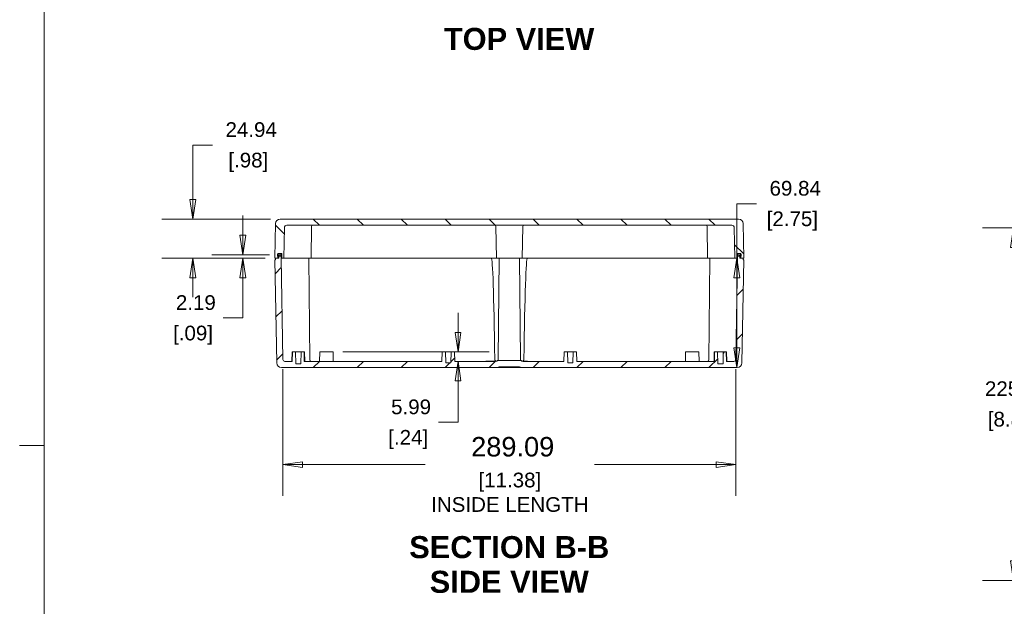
# Model space of a CAD drawing. Header units: millimetres. Extents: x 32 to 1714, y 32 to 1317.
# Tile 10 of 25: x 32 to 660, y 572 to 946. Entities that reach past the tile are written whole.
import ezdxf

# ---------------------------------------------------------------- set-up
doc = ezdxf.new("R2010")
doc.units = ezdxf.units.MM
doc.header["$LTSCALE"] = 6.25
for name, color, linetype, lineweight in [('Dimension (ANSI)', 7, 'Continuous', 9), ('Hatch (ANSI)', 7, 'Continuous', 9), ('Sketch Geometry (ANSI)', 7, 'Continuous', 9), ('Symbol (ANSI)', 7, 'Continuous', 9), ('Visible (ANSI)', 7, 'Continuous', 9)]:
    doc.layers.add(name, color=color, linetype=linetype, lineweight=lineweight)
doc.styles.add('Label Text (ANSI)', font='arialbd.ttf')
doc.styles.add('Note Text (ANSI)', font='arial.ttf')
doc.dimstyles.new('Default - mm_inch (ANSI)', dxfattribs={"dimscale": 6.25, "dimtxt": 1.5, "dimasz": 2, "dimexe": 3.175, "dimexo": 1, "dimgap": 0.8, "dimtad": 0, "dimtih": 1, "dimtoh": 1, "dimrnd": 1e-08, "dimzin": 4, "dimdsep": 46, "dimtxsty": 'Note Text (ANSI)', "dimblk": 'Filled-1', "dimcen": 0.09, "dimdle": 10, "dimclrd": 256, "dimclre": 256, "dimclrt": 256, "dimadec": 1, "dimazin": 0, "dimtfac": 1.333333, "dimtofl": 0, "dimtmove": 0, "dimatfit": 3, "dimfxl": 1, "dimtolj": 1, "dimtzin": 0, "dimlwd": -1, "dimlwe": -1, "dimarcsym": 0})

# ---------------------------------------------------------------- blocks, each defined once
blk = doc.blocks.new('Borders Default Border')
at = {"layer": 'Sketch Geometry (ANSI)'}
blk.add_line((7.62, 107.95), (5.1, 107.95), dxfattribs=at)
at = {"layer": 'Sketch Geometry (ANSI)', "flags": 128}
blk.add_lwpolyline([(7.62, 7.62), (7.62, 208.28), (271.78, 208.28), (271.78, 7.62), (7.62, 7.62)], dxfattribs=at)
blk = doc.blocks.new('Filled-1')
at = {"color": 0}
for p, q in [((0, 0), (-1, 0.15)), ((-1, 0.15), (-1, -0.15)), ((-1, 0), (0, 0)), ((-1, -0.15), (0, 0))]:
    blk.add_line(p, q, dxfattribs=at)
at = {"color": 0, "flags": 128}
blk.add_lwpolyline([(-1, -0.15), (0, 0), (-1, 0.15), (-1, -0.15)], dxfattribs=at)
at = {"color": 0}
blk.add_solid([(-1, -0.15), (0, 0), (-1, 0.15), (-1, -0.15)], dxfattribs=at)
blk = doc.blocks.new('*D18')
at = {"layer": 'Defpoints', "color": 0, "transparency": 16777216}
for p in [(199.89, 729.62), (488.98, 729.62), (488.98, 662.43)]:
    blk.add_point(p, dxfattribs=at)
at = {"layer": 'Dimension (ANSI)', "transparency": 16777216}
for p, q in [((199.89, 723.37), (199.89, 642.59)), ((488.98, 723.37), (488.98, 642.59)), ((212.39, 662.43), (290.69, 662.43)), ((476.48, 662.43), (398.84, 662.43))]:
    blk.add_line(p, q, dxfattribs=at)
at = {"layer": 'Dimension (ANSI)', "transparency": 16777216, "xscale": 12.5, "yscale": 12.5, "zscale": 12.5, "rotation": 180}
blk.add_blockref('Filled-1', (199.89, 662.43), dxfattribs=at)
at = {"layer": 'Dimension (ANSI)', "transparency": 16777216, "xscale": 12.5, "yscale": 12.5, "zscale": 12.5}
blk.add_blockref('Filled-1', (488.98, 662.43), dxfattribs=at)
at = {"layer": 'Dimension (ANSI)', "transparency": 16777216, "char_height": 9.375, "attachment_point": 5, "style": 'Note Text (ANSI)'}
for s, insert in [('\\A1; \\fArial|b0|i0;\\H12.4204;289.09', (344.76, 673.78)), ('\\A1;[11.38]{\\P\\fArial|b0|i0;\\H9.3750;INSIDE LENGTH}', (344.76, 644.75))]:
    blk.add_mtext(s, dxfattribs=dict(at, insert=insert))
blk = doc.blocks.new('*D19')
at = {"layer": 'Defpoints', "color": 0, "transparency": 16777216}
for p in [(231.94, 734.33), (311.67, 734.33), (279.89, 728.35)]:
    blk.add_point(p, dxfattribs=at)
at = {"layer": 'Dimension (ANSI)', "transparency": 16777216}
for p, q in [((311.67, 746.83), (311.67, 759.33)), ((238.19, 734.33), (331.51, 734.33)), ((311.67, 715.85), (311.67, 689.45)), ((311.67, 689.45), (299.17, 689.45))]:
    blk.add_line(p, q, dxfattribs=at)
at = {"layer": 'Dimension (ANSI)', "transparency": 16777216, "xscale": 12.5, "yscale": 12.5, "zscale": 12.5}
for p, rotation in [((311.67, 734.33), 270), ((311.67, 728.35), 90)]:
    blk.add_blockref('Filled-1', p, dxfattribs=dict(at, rotation=rotation))
at = {"layer": 'Dimension (ANSI)', "transparency": 16777216, "char_height": 9.375, "attachment_point": 5, "style": 'Note Text (ANSI)'}
for s, insert in [('\\A1; 5.99', (279.89, 699.24)), ('\\A1;[.24]', (279.89, 678.44))]:
    blk.add_mtext(s, dxfattribs=dict(at, insert=insert))
blk = doc.blocks.new('*D20')
at = {"layer": 'Defpoints', "color": 0, "transparency": 16777216}
for p in [(494.1, 794.2), (489.69, 724.36), (489.94, 724.36)]:
    blk.add_point(p, dxfattribs=at)
at = {"layer": 'Dimension (ANSI)', "transparency": 16777216}
for p, q in [((489.69, 794.2), (489.69, 828.9)), ((489.69, 828.9), (502.19, 828.9)), ((487.85, 794.2), (469.85, 794.2)), ((489.69, 736.86), (489.69, 781.7)), ((483.69, 724.36), (469.85, 724.36))]:
    blk.add_line(p, q, dxfattribs=at)
at = {"layer": 'Dimension (ANSI)', "transparency": 16777216, "xscale": 12.5, "yscale": 12.5, "zscale": 12.5}
for p, rotation in [((489.69, 794.2), 90), ((489.69, 724.36), 270)]:
    blk.add_blockref('Filled-1', p, dxfattribs=dict(at, rotation=rotation))
at = {"layer": 'Dimension (ANSI)', "transparency": 16777216, "char_height": 9.375, "attachment_point": 5, "style": 'Note Text (ANSI)'}
for s, insert in [('\\A1; 69.84', (525.08, 838.69)), ('\\A1;[2.75]', (525.08, 817.89))]:
    blk.add_mtext(s, dxfattribs=dict(at, insert=insert))
blk = doc.blocks.new('*D21')
at = {"layer": 'Defpoints', "color": 0, "transparency": 16777216}
for p in [(198.15, 819.14), (142.44, 794.2), (194.77, 794.2)]:
    blk.add_point(p, dxfattribs=at)
at = {"layer": 'Dimension (ANSI)', "transparency": 16777216}
for p, q in [((142.44, 831.64), (142.44, 866.34)), ((142.44, 866.34), (154.94, 866.34)), ((191.9, 819.14), (122.6, 819.14)), ((188.52, 794.2), (122.6, 794.2)), ((142.44, 781.7), (142.44, 769.2))]:
    blk.add_line(p, q, dxfattribs=at)
at = {"layer": 'Dimension (ANSI)', "transparency": 16777216, "xscale": 12.5, "yscale": 12.5, "zscale": 12.5}
for p, rotation in [((142.44, 819.14), 270), ((142.44, 794.2), 90)]:
    blk.add_blockref('Filled-1', p, dxfattribs=dict(at, rotation=rotation))
at = {"layer": 'Dimension (ANSI)', "transparency": 16777216, "char_height": 9.375, "attachment_point": 5, "style": 'Note Text (ANSI)'}
for s, insert in [('\\A1; 24.94', (177.83, 876.13)), ('\\A1;[.98]', (177.83, 855.33))]:
    blk.add_mtext(s, dxfattribs=dict(at, insert=insert))
blk = doc.blocks.new('*D22')
at = {"layer": 'Defpoints', "color": 0, "transparency": 16777216}
for p in [(174.31, 794.2), (194.77, 794.2), (197.54, 796.39)]:
    blk.add_point(p, dxfattribs=at)
at = {"layer": 'Dimension (ANSI)', "transparency": 16777216}
for p, q in [((174.31, 808.89), (174.31, 821.39)), ((191.29, 796.39), (154.46, 796.39)), ((188.52, 794.2), (154.46, 794.2)), ((174.31, 781.7), (174.31, 756)), ((174.31, 756), (161.81, 756))]:
    blk.add_line(p, q, dxfattribs=at)
at = {"layer": 'Dimension (ANSI)', "transparency": 16777216, "xscale": 12.5, "yscale": 12.5, "zscale": 12.5}
for p, rotation in [((174.31, 796.39), 270), ((174.31, 794.2), 90)]:
    blk.add_blockref('Filled-1', p, dxfattribs=dict(at, rotation=rotation))
at = {"layer": 'Dimension (ANSI)', "transparency": 16777216, "char_height": 9.375, "attachment_point": 5, "style": 'Note Text (ANSI)'}
for s, insert in [('\\A1; 2.19', (142.53, 765.79)), ('\\A1;[.09]', (142.53, 744.99))]:
    blk.add_mtext(s, dxfattribs=dict(at, insert=insert))
blk = doc.blocks.new('*D50')
at = {"layer": 'Defpoints', "color": 0, "transparency": 16777216}
for p in [(793.3, 813.54), (666.2, 588.54), (793.3, 588.54)]:
    blk.add_point(p, dxfattribs=at)
at = {"layer": 'Dimension (ANSI)', "transparency": 16777216}
for p, q in [((787.05, 813.54), (646.36, 813.54)), ((666.2, 801.04), (666.2, 721.83)), ((666.2, 601.04), (666.2, 680.24)), ((787.05, 588.54), (646.36, 588.54))]:
    blk.add_line(p, q, dxfattribs=at)
at = {"layer": 'Dimension (ANSI)', "transparency": 16777216, "xscale": 12.5, "yscale": 12.5, "zscale": 12.5}
for p, rotation in [((666.2, 813.54), 90), ((666.2, 588.54), 270)]:
    blk.add_blockref('Filled-1', p, dxfattribs=dict(at, rotation=rotation))
at = {"layer": 'Dimension (ANSI)', "transparency": 16777216, "char_height": 9.375, "attachment_point": 5, "style": 'Note Text (ANSI)'}
for s, insert in [('\\A1; 225.00', (666.2, 710.82)), ('\\A1;[8.86]', (666.2, 690.03))]:
    blk.add_mtext(s, dxfattribs=dict(at, insert=insert))

msp = doc.modelspace()

# ---------------------------------------------------------------- hatches: boundary and pattern name
at = {"layer": 'Hatch (ANSI)'}
h = msp.add_hatch(dxfattribs=at)
h.set_pattern_fill('ANSI31', color=256, scale=158.75, angle=90.0002105, style=0)
h.set_pattern_definition([(135.0002, (0, 0), (-14.0316, -14.0317), [])])
edge = h.paths.add_edge_path()
edge.add_line((490.0253, 797.192), (490.4193, 797.192))
edge.add_line((490.4193, 797.192), (491.6852, 797.192))
edge.add_ellipse((491.6852, 796.8926), major_axis=(0.2993, 0), ratio=1, start_angle=2.5, end_angle=90, ccw=False)
edge.add_line((491.9843, 796.9057), (492.0457, 795.4986))
edge.add_line((492.0457, 795.4986), (492.1024, 794.1987))
edge.add_line((492.1024, 794.1987), (494.0979, 794.1987))
edge.add_line((494.0979, 794.1987), (493.7139, 816.2014))
edge.add_ellipse((490.7211, 816.1492), major_axis=(-0.0522, 2.9928), ratio=1, start_angle=270, end_angle=359)
edge.add_line((490.7211, 819.1425), (198.1498, 819.1425))
edge.add_ellipse((198.1498, 816.1492), major_axis=(-2.9932, 0), ratio=1, start_angle=270, end_angle=359)
edge.add_line((195.157, 816.2014), (194.7729, 794.1987))
edge.add_line((194.7729, 794.1987), (196.7684, 794.1987))
edge.add_line((196.7684, 794.1987), (196.8252, 795.4986))
edge.add_line((196.8252, 795.4986), (196.8866, 796.9057))
edge.add_ellipse((197.1857, 796.8926), major_axis=(-0.299, 0.0131), ratio=1, start_angle=272.5, end_angle=360, ccw=False)
edge.add_line((197.1857, 797.192), (198.4503, 797.192))
edge.add_line((198.4503, 797.192), (198.8456, 797.192))
edge.add_ellipse((198.8456, 796.8926), major_axis=(0.2993, 0), ratio=1, start_angle=2.5, end_angle=90, ccw=False)
edge.add_line((199.1446, 796.9057), (199.2628, 794.1987))
edge.add_line((199.2628, 794.1987), (200.5599, 794.1987))
edge.add_line((200.5599, 794.1987), (200.9, 813.681))
edge.add_ellipse((202.3964, 813.6548), major_axis=(0.0261, 1.4964), ratio=1, start_angle=1, end_angle=90, ccw=False)
edge.add_line((202.3964, 815.1515), (342.4399, 815.1515))
edge.add_line((342.4399, 815.1515), (346.4309, 815.1515))
edge.add_line((346.4309, 815.1515), (486.4745, 815.1515))
edge.add_ellipse((486.4745, 813.6548), major_axis=(1.4966, 0), ratio=1, start_angle=1, end_angle=90, ccw=False)
edge.add_line((487.9709, 813.681), (488.311, 794.1987))
edge.add_line((488.311, 794.1987), (489.6081, 794.1987))
edge.add_line((489.6081, 794.1987), (489.7263, 796.9057))
edge.add_ellipse((490.0253, 796.8926), major_axis=(0.0131, 0.299), ratio=1, start_angle=2.5, end_angle=90, ccw=False)
h = msp.add_hatch(dxfattribs=at)
h.set_pattern_fill('ANSI31', color=256, scale=158.75, style=0)
h.set_pattern_definition([(45, (0, 0), (-14.03165, 14.03165), [])])
edge = h.paths.add_edge_path()
edge.add_line((197.5362, 796.3937), (197.4264, 795.4986))
edge.add_line((197.4264, 795.4986), (197.2667, 794.1986))
edge.add_line((197.2667, 794.1986), (195.2712, 794.1986))
edge.add_line((195.2712, 794.1986), (195.2582, 793.2009))
edge.add_line((195.2582, 793.2009), (194.7898, 793.2009))
edge.add_line((194.7898, 793.2009), (195.9401, 727.2971))
edge.add_ellipse((198.9329, 727.3494), major_axis=(0.0522, -2.9928), ratio=1, start_angle=270, end_angle=359)
edge.add_line((198.9329, 724.3561), (336.9517, 724.3561))
edge.add_spline(control_points=[(336.9517, 724.3561), (337.1136, 724.4989), (337.318, 724.6244), (337.7355, 724.7973), (338.0254, 724.855), (338.2716, 724.855)], knot_values=[0.15994648, 0.15994648, 0.15994648, 0.15994648, 0.22164456, 0.22164456, 0.29552608, 0.29552608, 0.29552608, 0.29552608], degree=3, periodic=0)
edge.add_line((338.2716, 724.855), (350.5981, 724.855))
edge.add_spline(control_points=[(350.5981, 724.855), (350.8444, 724.855), (351.1342, 724.7973), (351.5517, 724.6244), (351.7561, 724.4989), (351.918, 724.3561)], knot_values=[0.88657825, 0.88657825, 0.88657825, 0.88657825, 0.96045978, 0.96045978, 1.02215786, 1.02215786, 1.02215786, 1.02215786], degree=3, periodic=0)
edge.add_line((351.918, 724.3561), (489.9368, 724.3561))
edge.add_ellipse((489.9368, 727.3494), major_axis=(2.9932, 0), ratio=1, start_angle=270, end_angle=359)
edge.add_line((492.9296, 727.2971), (494.0799, 793.2009))
edge.add_line((494.0799, 793.2009), (493.6115, 793.2009))
edge.add_line((493.6115, 793.2009), (493.5985, 794.1986))
edge.add_line((493.5985, 794.1986), (491.603, 794.1986))
edge.add_line((491.603, 794.1986), (491.4434, 795.4986))
edge.add_line((491.4434, 795.4986), (491.3335, 796.3937))
edge.add_line((491.3335, 796.3937), (490.3759, 796.3937))
edge.add_line((490.3759, 796.3937), (490.266, 795.4986))
edge.add_line((490.266, 795.4986), (490.1064, 794.1986))
edge.add_line((490.1064, 794.1986), (488.9792, 729.6215))
edge.add_ellipse((487.6823, 729.6442), major_axis=(-0.0226, -1.2969), ratio=1, start_angle=1, end_angle=90, ccw=False)
edge.add_line((487.6823, 728.3471), (482.951, 728.3471))
edge.add_line((482.951, 728.3471), (482.8727, 734.3336))
edge.add_line((482.8727, 734.3336), (480.8772, 734.3336))
edge.add_line((480.8772, 734.3336), (480.8119, 726.8505))
edge.add_line((480.8119, 726.8505), (477.4503, 726.8505))
edge.add_line((477.4503, 726.8505), (477.385, 734.3336))
edge.add_line((477.385, 734.3336), (475.3895, 734.3336))
edge.add_line((475.3895, 734.3336), (475.3112, 728.3471))
edge.add_line((475.3112, 728.3471), (387.4426, 728.3471))
edge.add_line((387.4426, 728.3471), (387.3381, 734.3336))
edge.add_line((387.3381, 734.3336), (385.0932, 734.3336))
edge.add_line((385.0932, 734.3336), (384.9713, 727.3494))
edge.add_line((384.9713, 727.3494), (381.723, 727.3494))
edge.add_line((381.723, 727.3494), (381.601, 734.3336))
edge.add_line((381.601, 734.3336), (379.3561, 734.3336))
edge.add_line((379.3561, 734.3336), (379.2516, 728.3471))
edge.add_line((379.2516, 728.3471), (353.2379, 728.3471))
edge.add_spline(control_points=[(353.2379, 728.3471), (352.9916, 728.3471), (352.7018, 728.4048), (352.2842, 728.5777), (352.0798, 728.7032), (351.918, 728.846)], knot_values=[0.29552608, 0.29552608, 0.29552608, 0.29552608, 0.36940761, 0.36940761, 0.43110569, 0.43110569, 0.43110569, 0.43110569], degree=3, periodic=0)
edge.add_line((351.918, 728.846), (336.9517, 728.846))
edge.add_spline(control_points=[(336.9517, 728.846), (336.7899, 728.7032), (336.5855, 728.5777), (336.168, 728.4048), (335.8781, 728.3471), (335.6318, 728.3471)], knot_values=[0.75099865, 0.75099865, 0.75099865, 0.75099865, 0.81269673, 0.81269673, 0.88657825, 0.88657825, 0.88657825, 0.88657825], degree=3, periodic=0)
edge.add_line((335.6318, 728.3471), (309.6181, 728.3471))
edge.add_line((309.6181, 728.3471), (309.5136, 734.3336))
edge.add_line((309.5136, 734.3336), (307.2687, 734.3336))
edge.add_line((307.2687, 734.3336), (307.1468, 727.3494))
edge.add_line((307.1468, 727.3494), (303.8985, 727.3494))
edge.add_line((303.8985, 727.3494), (303.7765, 734.3336))
edge.add_line((303.7765, 734.3336), (301.5316, 734.3336))
edge.add_line((301.5316, 734.3336), (301.4271, 728.3471))
edge.add_line((301.4271, 728.3471), (213.5585, 728.3471))
edge.add_line((213.5585, 728.3471), (213.4802, 734.3336))
edge.add_line((213.4802, 734.3336), (211.4847, 734.3336))
edge.add_line((211.4847, 734.3336), (211.4194, 726.8505))
edge.add_line((211.4194, 726.8505), (208.0578, 726.8505))
edge.add_line((208.0578, 726.8505), (207.9925, 734.3336))
edge.add_line((207.9925, 734.3336), (205.997, 734.3336))
edge.add_line((205.997, 734.3336), (205.9187, 728.3471))
edge.add_line((205.9187, 728.3471), (201.1874, 728.3471))
edge.add_ellipse((201.1874, 729.6442), major_axis=(-1.2971, 0), ratio=1, start_angle=1, end_angle=90, ccw=False)
edge.add_line((199.8906, 729.6215), (198.7634, 794.1986))
edge.add_line((198.7634, 794.1986), (198.6037, 795.4986))
edge.add_line((198.6037, 795.4986), (198.4938, 796.3937))
edge.add_line((198.4938, 796.3937), (197.5362, 796.3937))
h = msp.add_hatch(dxfattribs=at)
h.set_pattern_fill('ANSI31', color=256, scale=158.75, angle=14.9999778, style=0)
h.set_pattern_definition([(60, (0, 0), (-17.1852, 9.9219), [])])
edge = h.paths.add_edge_path()
edge.add_ellipse((490.5006, 796.6986), major_axis=(-0.5, 0), ratio=1, start_angle=270, end_angle=279.3537898)
edge.add_ellipse((490.5006, 796.6986), major_axis=(-0.4934, -0.0813), ratio=1, start_angle=270, end_angle=349.8962102)
edge.add_line((490.0006, 796.7052), (489.9848, 795.4986))
edge.add_line((489.9848, 795.4986), (490.266, 795.4986))
edge.add_line((490.266, 795.4986), (491.4434, 795.4986))
edge.add_line((491.4434, 795.4986), (492.0457, 795.4986))
edge.add_line((492.0457, 795.4986), (492.3848, 795.4986))
edge.add_line((492.3848, 795.4986), (492.369, 796.7052))
edge.add_ellipse((491.8691, 796.6986), major_axis=(-0.0065, 0.5), ratio=1, start_angle=270, end_angle=359.25)
edge.add_line((491.8691, 797.1986), (490.5006, 797.1986))
edge = h.paths.add_edge_path()
edge.add_ellipse((198.3691, 796.6986), major_axis=(-0.0065, 0.5), ratio=1, start_angle=270, end_angle=349.8962102)
edge.add_ellipse((198.3691, 796.6986), major_axis=(-0.4934, 0.0813), ratio=1, start_angle=270, end_angle=279.3537898)
edge.add_line((198.3691, 797.1986), (197.0006, 797.1986))
edge.add_ellipse((197.0006, 796.6986), major_axis=(-0.5, 0), ratio=1, start_angle=270, end_angle=359.25)
edge.add_line((196.5006, 796.7052), (196.4848, 795.4986))
edge.add_line((196.4848, 795.4986), (196.8252, 795.4986))
edge.add_line((196.8252, 795.4986), (197.4264, 795.4986))
edge.add_line((197.4264, 795.4986), (198.6037, 795.4986))
edge.add_line((198.6037, 795.4986), (198.8848, 795.4986))
edge.add_line((198.8848, 795.4986), (198.869, 796.7052))

# ---------------------------------------------------------------- linework, layer by layer
at = {"layer": 'Visible (ANSI)'}
for p, q in [((490.7211, 819.1425), (198.1498, 819.1425)), ((195.157, 816.2014), (194.7729, 794.1987)), ((200.5599, 794.1987), (200.9, 813.681)), ((202.3964, 815.1515), (342.4399, 815.1515)), ((218.0255, 794.1987), (218.2015, 814.3602)), ((336.1541, 794.1987), (335.8021, 814.3672)), ((342.4399, 815.1515), (346.4309, 815.1515)), ((346.4309, 815.1515), (486.4745, 815.1515)), ((352.7168, 794.1987), (353.0688, 814.3672)), ((470.8454, 794.1987), (470.6694, 814.3602)), ((487.9709, 813.681), (488.311, 794.1987)), ((494.0979, 794.1987), (493.7139, 816.2014)), ((194.7729, 794.1987), (196.7684, 794.1987)), ((195.2582, 793.2009), (194.7898, 793.2009)), ((194.7898, 793.2009), (195.9401, 727.2971)), ((195.2712, 794.1986), (195.2582, 793.2009)), ((197.2667, 794.1986), (195.2712, 794.1986)), ((196.5006, 796.7052), (196.4848, 795.4986)), ((196.4848, 795.4986), (198.8848, 795.4986)), ((196.7684, 794.1987), (196.8866, 796.9057)), ((197.2667, 794.1987), (196.7684, 794.1987)), ((198.3691, 797.1986), (197.0006, 797.1986)), ((197.1857, 797.192), (198.8456, 797.192)), ((197.5362, 796.3937), (197.2667, 794.1986)), ((198.4938, 796.3937), (197.5362, 796.3937)), ((198.7634, 794.1986), (198.4938, 796.3937)), ((199.8906, 729.6215), (198.7634, 794.1986)), ((201.7566, 794.1986), (198.7634, 794.1986)), ((198.8848, 795.4986), (198.869, 796.7052)), ((199.2061, 795.4986), (198.8848, 795.4986)), ((199.1446, 796.9057), (199.2628, 794.1987)), ((199.2628, 794.1987), (200.5599, 794.1987)), ((200.5599, 794.1987), (201.7574, 794.1987)), ((201.7571, 794.1986), (201.7566, 794.1986)), ((201.7571, 794.1986), (210.7912, 794.1986)), ((210.8417, 794.1987), (201.7574, 794.1987)), ((216.5283, 794.1986), (210.7912, 794.1986)), ((210.8417, 794.1987), (218.0255, 794.1987)), ((216.5283, 794.1986), (216.5283, 794.1987)), ((219.5215, 794.1986), (216.5283, 794.1986)), ((216.5283, 794.1986), (217.0961, 729.1383)), ((218.0255, 794.1987), (219.223, 794.1987)), ((333.1613, 794.1987), (219.223, 794.1987)), ((219.5221, 794.1986), (219.5215, 794.1986)), ((219.5221, 794.1986), (332.9607, 794.1986)), ((337.9495, 794.1986), (332.9607, 794.1986)), ((333.1613, 794.1987), (336.1541, 794.1987)), ((336.1541, 794.1987), (352.7168, 794.1987)), ((337.9495, 794.1986), (337.386, 729.6329)), ((337.9495, 794.1986), (337.9495, 794.1987)), ((337.9495, 794.1986), (350.9202, 794.1986)), ((350.9202, 794.1986), (350.9202, 794.1987)), ((355.909, 794.1986), (350.9202, 794.1986)), ((350.9202, 794.1986), (351.4837, 729.6329)), ((352.7168, 794.1987), (355.7096, 794.1987)), ((469.6479, 794.1987), (355.7096, 794.1987)), ((355.909, 794.1986), (469.3476, 794.1986)), ((469.3482, 794.1986), (469.3476, 794.1986)), ((472.3414, 794.1986), (469.3482, 794.1986)), ((469.6479, 794.1987), (470.8454, 794.1987)), ((470.8454, 794.1987), (478.0292, 794.1987)), ((472.3414, 794.1986), (471.7736, 729.1383)), ((472.3414, 794.1986), (472.3414, 794.1987)), ((478.0785, 794.1986), (472.3414, 794.1986)), ((487.1135, 794.1987), (478.0292, 794.1987)), ((478.0785, 794.1986), (487.1127, 794.1986)), ((487.1131, 794.1986), (487.1127, 794.1986)), ((490.1064, 794.1986), (487.1131, 794.1986)), ((487.1135, 794.1987), (488.311, 794.1987)), ((488.311, 794.1987), (489.6081, 794.1987)), ((490.1064, 794.1986), (488.9792, 729.6215)), ((489.6081, 794.1987), (489.7263, 796.9057)), ((489.9848, 795.4986), (489.6648, 795.4986)), ((490.0006, 796.7052), (489.9848, 795.4986)), ((489.9848, 795.4986), (492.3848, 795.4986)), ((490.0253, 797.192), (491.6852, 797.192)), ((490.3759, 796.3937), (490.1064, 794.1986)), ((491.3335, 796.3937), (490.3759, 796.3937)), ((491.8691, 797.1986), (490.5006, 797.1986)), ((491.603, 794.1986), (491.3335, 796.3937)), ((492.1024, 794.1987), (491.603, 794.1987)), ((493.5985, 794.1986), (491.603, 794.1986)), ((491.9843, 796.9057), (492.1024, 794.1987)), ((492.1024, 794.1987), (494.0979, 794.1987)), ((492.3848, 795.4986), (492.369, 796.7052)), ((492.9296, 727.2971), (494.0799, 793.2009)), ((493.6115, 793.2009), (493.5985, 794.1986)), ((494.0799, 793.2009), (493.6115, 793.2009)), ((205.7476, 734.3336), (205.6692, 728.3471)), ((205.7476, 734.3336), (205.997, 734.3336)), ((205.997, 734.3336), (205.9187, 728.3471)), ((207.9925, 734.3336), (205.997, 734.3336)), ((208.0578, 726.8505), (207.9925, 734.3336)), ((207.9925, 734.3336), (211.4847, 734.3336)), ((211.4847, 734.3336), (211.4194, 726.8505)), ((213.4802, 734.3336), (211.4847, 734.3336)), ((213.5585, 728.3471), (213.4802, 734.3336)), ((213.4802, 734.3336), (213.7296, 734.3336)), ((213.7296, 734.3336), (213.808, 728.3471)), ((223.4577, 734.3336), (223.3532, 728.3471)), ((223.4577, 734.3336), (231.9385, 734.3336)), ((231.9385, 734.3336), (232.043, 728.3471)), ((301.5316, 734.3336), (301.4271, 728.3471)), ((303.7765, 734.3336), (301.5316, 734.3336)), ((303.8985, 727.3494), (303.7765, 734.3336)), ((303.7765, 734.3336), (307.2687, 734.3336)), ((307.2687, 734.3336), (307.1468, 727.3494)), ((309.5136, 734.3336), (307.2687, 734.3336)), ((309.6181, 728.3471), (309.5136, 734.3336)), ((379.3561, 734.3336), (379.2516, 728.3471)), ((381.601, 734.3336), (379.3561, 734.3336)), ((381.723, 727.3494), (381.601, 734.3336)), ((381.601, 734.3336), (385.0932, 734.3336)), ((385.0932, 734.3336), (384.9713, 727.3494)), ((387.3381, 734.3336), (385.0932, 734.3336)), ((387.4426, 728.3471), (387.3381, 734.3336)), ((456.9312, 734.3336), (456.8267, 728.3471)), ((456.9312, 734.3336), (465.412, 734.3336)), ((465.412, 734.3336), (465.5165, 728.3471)), ((475.1401, 734.3336), (475.0617, 728.3471)), ((475.1401, 734.3336), (475.3895, 734.3336)), ((475.3895, 734.3336), (475.3112, 728.3471)), ((477.385, 734.3336), (475.3895, 734.3336)), ((477.4503, 726.8505), (477.385, 734.3336)), ((477.385, 734.3336), (480.8772, 734.3336)), ((480.8772, 734.3336), (480.8119, 726.8505)), ((482.8727, 734.3336), (480.8772, 734.3336)), ((482.951, 728.3471), (482.8727, 734.3336)), ((482.8727, 734.3336), (483.1221, 734.3336)), ((483.1221, 734.3336), (483.2005, 728.3471)), ((198.9329, 724.3561), (336.9517, 724.3561)), ((205.9187, 728.3471), (201.1874, 728.3471)), ((211.4194, 726.8505), (208.0578, 726.8505)), ((301.4271, 728.3471), (213.5585, 728.3471)), ((307.1468, 727.3494), (303.8985, 727.3494)), ((335.6318, 728.3471), (309.6181, 728.3471)), ((329.4633, 728.4469), (329.953, 728.4469)), ((329.4633, 728.3471), (329.4633, 728.4469)), ((329.953, 728.4469), (330.3363, 728.4469)), ((329.953, 728.3471), (329.953, 728.4469)), ((330.3363, 728.4469), (331.8002, 728.4469)), ((330.3363, 728.3471), (330.3363, 728.4469)), ((331.8002, 728.4469), (332.2048, 728.4469)), ((331.8002, 728.3471), (331.8002, 728.4469)), ((332.2048, 728.4469), (332.7318, 728.4469)), ((332.2048, 728.3471), (332.2048, 728.4469)), ((332.7318, 728.3471), (332.7318, 728.4469)), ((333.0805, 728.4469), (334.4113, 728.4469)), ((333.0805, 728.3471), (333.0805, 728.4469)), ((334.4113, 728.4469), (335.7182, 728.4469)), ((335.7182, 728.4469), (336.0814, 728.4469)), ((335.7182, 728.349), (335.7182, 728.4469)), ((336.0814, 728.3984), (336.0814, 728.4469)), ((336.1973, 728.4469), (336.2549, 728.4469)), ((336.1973, 728.4289), (336.1973, 728.4469)), ((351.918, 728.846), (336.9517, 728.846)), ((351.918, 724.3561), (336.9517, 724.3561)), ((338.2716, 724.855), (350.5981, 724.855)), ((351.918, 724.3561), (489.9368, 724.3561)), ((352.7724, 728.4469), (352.9211, 728.4469)), ((352.7724, 728.4022), (352.7724, 728.4469)), ((352.9211, 728.4469), (354.5633, 728.4469)), ((352.9211, 728.3724), (352.9211, 728.4469)), ((379.2516, 728.3471), (353.2379, 728.3471)), ((354.5633, 728.4469), (356.0086, 728.4469)), ((356.0086, 728.3471), (356.0086, 728.4469)), ((384.9713, 727.3494), (381.723, 727.3494)), ((475.3112, 728.3471), (387.4426, 728.3471)), ((480.8119, 726.8505), (477.4503, 726.8505)), ((487.6823, 728.3471), (482.951, 728.3471))]:
    msp.add_line(p, q, dxfattribs=at)
for centre, radius, start, end in [((198.1498, 816.1492), 2.9933, 90, 179), ((490.7211, 816.1492), 2.9933, 1, 90), ((202.3964, 813.6548), 1.4966, 90, 179), ((218.9996, 814.3533), 0.7982, 90, 179.5), ((335.004, 814.3533), 0.7982, 1, 90), ((353.8669, 814.3533), 0.7982, 90, 179), ((469.8713, 814.3533), 0.7982, 0.5, 90), ((486.4745, 813.6548), 1.4966, 1, 90), ((197.0006, 796.6986), 0.5, 90, 179.25), ((197.1857, 796.8926), 0.2993, 90, 177.5), ((198.3691, 796.6986), 0.5, 0.75, 90), ((198.8456, 796.8926), 0.2993, 2.5, 90), ((490.0253, 796.8926), 0.2993, 90, 177.5), ((490.5006, 796.6986), 0.5, 90, 179.25), ((491.6852, 796.8926), 0.2993, 2.5, 90), ((491.8691, 796.6986), 0.5, 0.75, 90), ((201.1874, 729.6442), 1.2971, 181, 270), ((217.8942, 729.1453), 0.7982, 180.5, 270), ((336.089, 729.6442), 1.2971, 322.0201276, 359.5), ((352.7807, 729.6442), 1.2971, 180.5, 217.9798724), ((470.9755, 729.1453), 0.7982, 270, 359.5), ((487.6823, 729.6442), 1.2971, 270, 359), ((198.9329, 727.3494), 2.9933, 181, 270), ((489.9368, 727.3494), 2.9933, 270, 359)]:
    msp.add_arc(centre, radius, start, end, dxfattribs=at)
for centre, start_param, end_param in [((332.9607, 603.6569), 2.29306288, 3.14159265), ((355.909, 603.6569), 3.14159265, 3.99012242)]:
    msp.add_ellipse(centre, major_axis=(0, -190.5417), ratio=0.01511691, start_param=start_param, end_param=end_param, dxfattribs=at)
for points, knots in [([(335.1219, 729.6215), (335.123, 729.539), (335.1383, 729.4591), (335.1915, 729.3028), (335.2305, 729.2266), (335.2803, 729.1495), (335.2839, 729.1439), (335.2877, 729.1383)], [0.4578740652, 0.4578740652, 0.4578740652, 0.4578740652, 0.4827912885, 0.4827912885, 0.5089895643, 0.5089895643, 0.5110565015, 0.5110565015, 0.5110565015, 0.5110565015]), ([(335.547, 728.4469), (335.5449, 728.4979), (335.5342, 728.5671), (335.4862, 728.7434), (335.4471, 728.8505), (335.3599, 729.0222), (335.3261, 729.0807), (335.2877, 729.1383)], [0.051094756, 0.051094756, 0.051094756, 0.051094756, 0.091107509, 0.091107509, 0.134932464, 0.134932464, 0.157371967, 0.157371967, 0.157371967, 0.157371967]), ([(353.5821, 729.1383), (353.5436, 729.0807), (353.5098, 729.0222), (353.4226, 728.8505), (353.3835, 728.7434), (353.3355, 728.5671), (353.3248, 728.4979), (353.3227, 728.4469)], [0.085748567, 0.085748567, 0.085748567, 0.085748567, 0.112892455, 0.112892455, 0.165905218, 0.165905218, 0.214306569, 0.214306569, 0.214306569, 0.214306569]), ([(353.5821, 729.1383), (353.5858, 729.1439), (353.5895, 729.1495), (353.6392, 729.2266), (353.6782, 729.3028), (353.7314, 729.4591), (353.7467, 729.539), (353.7478, 729.6215)], [0.3992940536, 0.3992940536, 0.3992940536, 0.3992940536, 0.4013609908, 0.4013609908, 0.4275592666, 0.4275592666, 0.4524764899, 0.4524764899, 0.4524764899, 0.4524764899]), ([(336.9517, 728.846), (336.7899, 728.7032), (336.5855, 728.5777), (336.168, 728.4048), (335.8781, 728.3471), (335.6318, 728.3471)], [0.750998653, 0.750998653, 0.750998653, 0.750998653, 0.812696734, 0.812696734, 0.886578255, 0.886578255, 0.886578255, 0.886578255]), ([(336.9517, 724.3561), (337.1136, 724.4989), (337.318, 724.6244), (337.7355, 724.7973), (338.0254, 724.855), (338.2716, 724.855)], [0.159946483, 0.159946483, 0.159946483, 0.159946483, 0.221644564, 0.221644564, 0.295526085, 0.295526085, 0.295526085, 0.295526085]), ([(350.5981, 724.855), (350.8444, 724.855), (351.1342, 724.7973), (351.5517, 724.6244), (351.7561, 724.4989), (351.918, 724.3561)], [0.886578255, 0.886578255, 0.886578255, 0.886578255, 0.960459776, 0.960459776, 1.022157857, 1.022157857, 1.022157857, 1.022157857]), ([(353.2379, 728.3471), (352.9916, 728.3471), (352.7018, 728.4048), (352.2842, 728.5777), (352.0798, 728.7032), (351.918, 728.846)], [0.295526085, 0.295526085, 0.295526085, 0.295526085, 0.369407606, 0.369407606, 0.431105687, 0.431105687, 0.431105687, 0.431105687])]:
    msp.add_open_spline(points, degree=3, knots=knots, dxfattribs=at)

# ---------------------------------------------------------------- block references
at = {"xscale": 6.25, "yscale": 6.25, "zscale": 6.25}
msp.add_blockref('Borders Default Border', (0, 0), dxfattribs=at)

# ---------------------------------------------------------------- texts
at = {"layer": 'Symbol (ANSI)', "char_height": 14.0625, "attachment_point": 7, "style": 'Label Text (ANSI)'}
for s, insert in [('TOP VIEW', (302.6384, 926.8453)), ('SECTION B-B', (280.5375, 602.5862)), ('SIDE VIEW', (293.63, 580.4561))]:
    msp.add_mtext(s, dxfattribs=dict(at, insert=insert))

# ---------------------------------------------------------------- dimensions: what is measured, and where the dimension line sits
at = {"layer": 'Dimension (ANSI)'}
for base, p1, p2, angle, text, override, picture, middle in [((142.4427, 794.1987), (198.1498, 819.1425), (194.7729, 794.1987), 90, ' <>\\X[.98]', {"dimgap": 0.8, "dimdec": 2, "dimpost": '\\X', "dimtol": 0, "dimlim": 0, "dimtp": 0, "dimtm": 0, "dimtdec": 2, "dimatfit": 1}, '*D21', (177.8326, 866.3428)), ((489.6898, 724.3561), (494.0979, 794.1987), (489.9368, 724.3561), 270, ' <>\\X[2.75]', {"dimgap": 0.8, "dimdec": 2, "dimpost": '\\X', "dimtol": 0, "dimlim": 0, "dimtp": 0, "dimtm": 0, "dimtdec": 2, "dimatfit": 2}, '*D20', (525.0797, 828.8991)), ((174.30559, 794.19871), (197.53625, 796.39366), (194.77295, 794.19871), 90, ' <>\\X[.09]', {"dimgap": 0.8, "dimdec": 2, "dimpost": '\\X', "dimtol": 0, "dimlim": 0, "dimtp": 0, "dimtm": 0, "dimtdec": 2, "dimatfit": 1}, '*D22', (142.52886, 755.99948)), ((666.2047, 588.5368), (793.3006, 813.5368), (793.3006, 588.5368), 90, ' <>\\X[8.86]', {"dimgap": 0.8, "dimdec": 2, "dimpost": '\\X', "dimtol": 0, "dimlim": 0, "dimtp": 0, "dimtm": 0, "dimtdec": 2, "dimatfit": 1}, '*D50', (666.2047, 701.0368)), ((311.6665, 734.3336), (279.8898, 728.3471), (231.9385, 734.3336), 90, ' <>\\X[.24]', {"dimgap": 0.8, "dimdec": 2, "dimpost": '\\X', "dimse1": 1, "dimtol": 0, "dimlim": 0, "dimtp": 0, "dimtm": 0, "dimtdec": 2, "dimatfit": 1}, '*D19', (279.8898, 689.449)), ((488.9792, 662.4336), (199.8906, 729.6215), (488.9792, 729.6215), 180, ' \\fArial|b0|i0;\\H12.4204;<>\\X[11.38]{\\P\\fArial|b0|i0;\\H9.3750;INSIDE LENGTH}', {"dimgap": 0.8, "dimtih": 0, "dimtoh": 0, "dimdec": 2, "dimpost": '\\X', "dimtol": 0, "dimlim": 0, "dimtp": 0, "dimtm": 0, "dimtdec": 2, "dimatfit": 1}, '*D18', (344.7608, 662.4336))]:
    dim = msp.add_linear_dim(base=base, p1=p1, p2=p2, angle=angle, text=text, dimstyle='Default - mm_inch (ANSI)', override=override, dxfattribs=at)
    dim.commit()
    dim.dimension.update_dxf_attribs({"geometry": picture, "text_midpoint": middle, "dimtype": 160})

doc.saveas('drawing.dxf')
